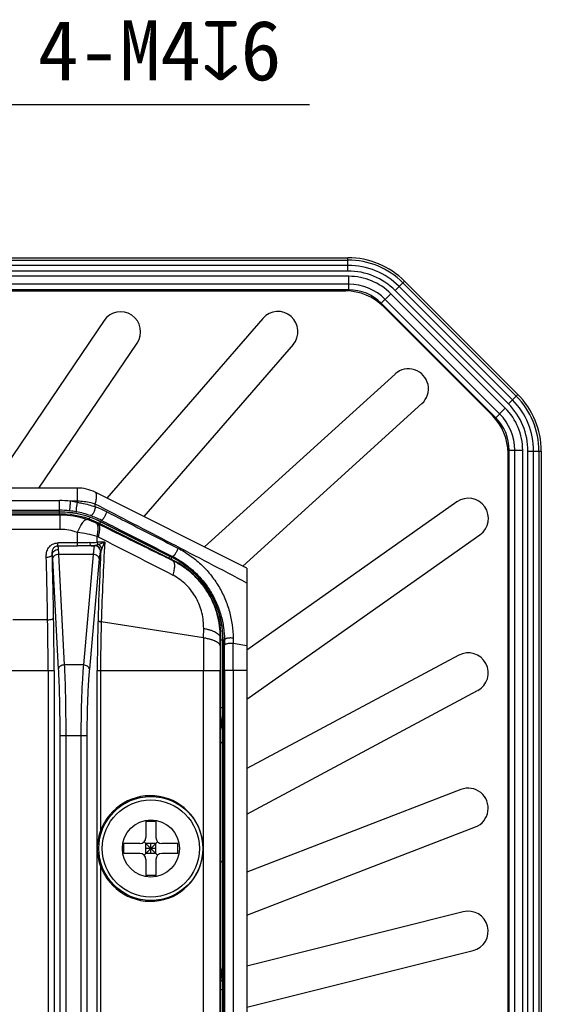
# Model space of a CAD drawing. Header units: millimetres. Extents: x 103 to 457, y -27 to 282.
# Tile 41 of 41: x 431 to 457, y 144 to 193. Entities that reach past the tile are written whole.
import ezdxf

# ---------------------------------------------------------------- set-up
doc = ezdxf.new("R2010")
doc.units = ezdxf.units.MM
doc.header["$LTSCALE"] = 23.1
doc.layers.add('00_COMPONENTS', color=7, linetype='CONTINUOUS')
doc.layers.add('51__DRAFT_DIMS', color=7, linetype='CONTINUOUS')
doc.styles.get("Standard").update_dxf_attribs({"font": 'simfang.ttf'})

msp = doc.modelspace()

# ---------------------------------------------------------------- linework, layer by layer
at = {"layer": '00_COMPONENTS'}
for p, q in [((368.482, 181.575), (447.168, 181.575)), ((368.482, 181.458), (447.168, 181.458)), ((447.168, 180.909), (447.168, 181.575)), ((447.168, 181.192), (368.482, 181.192)), ((447.21, 180.645), (368.44, 180.645)), ((447.168, 180.909), (368.482, 180.909)), ((447.21, 179.908), (447.21, 180.645)), ((447.21, 180.245), (368.44, 180.245)), ((447.21, 179.972), (368.44, 179.972)), ((449.528, 179.932), (449.999, 180.403)), ((455.385, 174.475), (449.728, 180.132)), ((449.916, 180.32), (455.573, 174.663)), ((449.999, 180.403), (455.655, 174.746)), ((448.801, 179.263), (449.311, 179.774)), ((454.744, 173.776), (449.029, 179.491)), ((455.027, 174.058), (449.311, 179.774)), ((455.185, 174.275), (449.528, 179.932)), ((454.551, 173.583), (448.836, 179.298)), ((454.387, 173.687), (448.94, 179.134)), ((442.918, 178.542), (435.131, 169.569)), ((434.985, 178.435), (429.318, 170.072)), ((431.734, 170.072), (436.64, 177.313)), ((444.428, 177.232), (436.978, 168.645)), ((440.006, 167.131), (449.52, 175.766)), ((455.185, 174.275), (455.655, 174.746)), ((441.925, 166.172), (450.864, 174.286)), ((454.516, 173.548), (455.027, 174.058)), ((455.16, 171.957), (455.897, 171.957)), ((455.164, 101.333), (455.164, 171.811)), ((455.225, 101.187), (455.225, 171.957)), ((455.498, 101.187), (455.498, 171.957)), ((455.897, 101.187), (455.897, 171.957)), ((456.162, 171.915), (456.828, 171.915)), ((456.162, 101.229), (456.162, 171.915)), ((456.445, 101.229), (456.445, 171.915)), ((456.711, 171.915), (456.711, 101.229)), ((456.828, 171.915), (456.828, 101.229)), ((433.653, 170.072), (381.997, 170.072)), ((433.653, 169.359), (433.653, 170.072)), ((442.125, 166.072), (434.547, 169.861)), ((382.894, 169.446), (432.756, 169.446)), ((432.756, 168.772), (432.756, 169.446)), ((433.653, 169.409), (433.308, 169.409)), ((434.547, 169.135), (434.547, 169.267)), ((452.61, 169.376), (442.125, 161.983)), ((432.803, 168.772), (382.847, 168.772)), ((432.803, 168.718), (382.847, 168.718)), ((382.894, 168.96), (432.756, 168.96)), ((382.894, 168.88), (432.756, 168.88)), ((432.756, 168.872), (382.894, 168.872)), ((432.803, 168.006), (432.803, 168.772)), ((434.225, 168.53), (434.3, 168.605)), ((434.726, 168.318), (434.701, 168.268)), ((438.448, 166.457), (434.726, 168.318)), ((434.768, 168.297), (434.85, 168.461)), ((438.382, 166.602), (434.813, 168.386)), ((434.816, 168.393), (438.386, 166.609)), ((432.803, 168.006), (382.847, 168.006)), ((433.653, 167.181), (433.653, 167.858)), ((442.125, 159.536), (453.762, 167.742)), ((432.676, 167.181), (432.676, 167.331)), ((433.653, 167.331), (432.676, 167.331)), ((432.676, 167.181), (433.653, 167.181)), ((434.516, 167.189), (434.348, 167.189)), ((434.522, 167.193), (434.516, 167.189)), ((434.637, 167.365), (434.637, 167.647)), ((435.019, 167.376), (434.637, 167.365)), ((432.713, 166.752), (433.002, 161.236)), ((434.446, 166.752), (432.713, 166.752)), ((434.446, 166.752), (433.954, 161.236)), ((434.821, 166.893), (434.815, 166.89)), ((434.822, 166.894), (434.821, 166.893)), ((432.413, 166.54), (432.702, 161.024)), ((434.745, 166.54), (434.253, 161.024)), ((438.21, 166.576), (438.285, 166.65)), ((438.337, 166.512), (438.409, 166.655)), ((438.448, 166.457), (438.436, 166.433)), ((442.125, 166.072), (442.125, 85.472)), ((432.169, 163.491), (430.431, 163.491)), ((439.959, 162.599), (434.849, 163.387)), ((440.783, 163.209), (440.856, 163.282)), ((439.959, 162.599), (439.963, 163.059)), ((440.788, 162.185), (440.792, 162.611)), ((440.825, 162.611), (440.792, 162.611)), ((440.825, 88.933), (440.825, 162.611)), ((440.825, 162.487), (441.001, 162.487)), ((440.925, 89.057), (440.925, 162.487)), ((440.933, 162.487), (440.933, 159.114)), ((441.001, 162.487), (441.003, 162.219)), ((441.435, 162.574), (441.437, 162.302)), ((442.125, 162.196), (441.437, 162.302)), ((452.705, 161.722), (442.125, 156.061)), ((430.11, 160.963), (432.49, 160.963)), ((432.19, 160.963), (432.19, 90.581)), ((432.49, 160.963), (432.49, 90.581)), ((433.954, 161.236), (433.002, 161.236)), ((434.648, 90.581), (434.648, 160.963)), ((434.648, 160.963), (440.783, 160.963)), ((434.812, 160.963), (434.812, 152.937)), ((439.954, 90.581), (439.954, 160.963)), ((440.783, 90.581), (440.783, 160.963)), ((442.125, 160.963), (441.008, 160.963)), ((441.008, 160.963), (441.008, 90.581)), ((441.442, 160.963), (441.442, 90.581)), ((442.125, 153.792), (453.648, 159.959)), ((440.825, 159.114), (440.964, 159.114)), ((440.964, 145.03), (440.964, 159.114)), ((432.775, 157.701), (432.775, 93.843)), ((434.13, 157.701), (432.775, 157.701)), ((433.074, 157.701), (433.074, 93.843)), ((433.831, 157.701), (433.831, 93.843)), ((434.13, 157.701), (434.13, 93.843)), ((440.825, 157.311), (440.925, 157.411)), ((452.815, 155.017), (442.125, 150.889)), ((437.075, 153.422), (437.075, 152.622)), ((437.575, 153.422), (437.075, 153.422)), ((437.575, 153.422), (437.575, 152.622)), ((442.125, 148.745), (453.535, 153.151)), ((435.975, 151.822), (435.975, 152.322)), ((436.775, 152.322), (435.975, 152.322)), ((436.987, 151.734), (437.663, 152.41)), ((436.987, 152.41), (437.663, 151.734)), ((437.075, 151.822), (437.075, 152.322)), ((437.575, 152.322), (437.075, 152.322)), ((437.575, 152.072), (437.075, 152.072)), ((437.325, 151.822), (437.325, 152.322)), ((437.575, 151.822), (437.575, 152.322)), ((438.675, 152.322), (437.875, 152.322)), ((438.675, 151.822), (438.675, 152.322)), ((436.775, 151.822), (435.975, 151.822)), ((437.575, 151.822), (437.075, 151.822)), ((437.075, 151.522), (437.075, 150.722)), ((437.575, 151.522), (437.575, 150.722)), ((438.675, 151.822), (437.875, 151.822)), ((440.825, 151.371), (440.925, 151.471)), ((434.812, 151.207), (434.812, 97.137)), ((437.575, 150.722), (437.075, 150.722)), ((452.932, 148.913), (442.125, 146.203)), ((442.125, 144.141), (453.418, 146.973)), ((440.825, 145.432), (440.925, 145.532)), ((440.825, 145.03), (440.964, 145.03)), ((440.933, 145.03), (440.933, 103.314))]:
    msp.add_line(p, q, dxfattribs=at)
for radius in [2.6, 2.425, 1.425]:
    msp.add_circle((437.325, 152.072), radius, dxfattribs=at)
for centre, radius, start, end in [((447.168, 177.572), 4.003, 45, 90), ((447.168, 177.572), 3.886, 45, 90), ((447.168, 177.572), 3.62, 45, 90), ((447.168, 177.572), 3.337, 45, 90), ((447.21, 177.672), 2.973, 45, 90), ((447.21, 177.672), 2.573, 45, 90), ((447.21, 177.672), 2.3, 45, 90), ((447.065, 177.263), 2.649, 44.9593, 90.0247), ((435.813, 177.874), 1, 325.8776, 145.8772), ((443.673, 177.887), 1, 319.0525, 139.0525), ((450.192, 175.026), 1, 312.228, 132.2281), ((452.825, 171.915), 3.886, 0, 45), ((452.825, 171.915), 4.003, 0, 45), ((452.925, 171.957), 2.973, 0, 45), ((452.825, 171.915), 3.337, 0, 45), ((452.825, 171.915), 3.62, 0, 45), ((452.516, 171.813), 2.649, 359.9714, 45.0376), ((452.925, 171.957), 2.3, 0, 45), ((452.925, 171.957), 2.573, 0, 45), ((433.653, 168.072), 2, 63.4349, 90), ((432.756, 165.276), 4.171, 82.3833, 89.9988), ((432.756, 164.426), 5.014, 79.6918, 83.6692), ((453.186, 168.559), 1, 305.1902, 125.1902), ((432.756, 164.172), 4.788, 83.7716, 90.0005), ((432.756, 164.272), 4.608, 63.4349, 90), ((432.756, 164.272), 4.6, 63.4349, 90), ((432.803, 164.472), 4.3, 63.4349, 90), ((432.803, 164.516), 4.202, 71.7722, 89.9992), ((432.756, 164.176), 4.784, 79.8516, 83.7685), ((432.834, 164.608), 4.345, 70.087, 79.8543), ((432.675, 164.177), 4.804, 63.0801, 70.0602), ((432.826, 164.393), 5.044, 62.9681, 70.0467), ((432.697, 164.195), 4.54, 65.1924, 71.7632), ((432.845, 164.514), 4.188, 63.6864, 65.2), ((432.802, 165.48), 2.526, 70.3048, 89.9685), ((433.782, 180.489), 13.152, 272.1013, 273.7263), ((433.737, 201.236), 34.052, 271.0281, 271.322), ((434.509, 167.309), 0.117, 276.702, 278.4044), ((433.544, 165.337), 2.555, 63.0708, 64.6848), ((-313.383, -1305.457), 1652.141, 62.931366, 63.076735), ((121.279, 158.373), 311.233, 0.95936, 1.54086), ((129.752, 158.354), 302.461, 0.97318, 1.56305), ((436.325, 162.487), 4.6, 0, 63.4349), ((436.325, 162.487), 4.608, 0, 63.4349), ((436.525, 162.611), 4.3, 0, 63.4349), ((289.637, 161.003), 142.553, 359.9837, 1.00008), ((279.317, 161.005), 153.173, 359.98428, 0.96479), ((699.057, 160.969), 259.103, 179.63957, 180.00142), ((272.174, 160.984), 169.269, 359.99287, 0.4463), ((585.416, 160.968), 144.633, 179.51758, 180.00192), ((291.99, 160.982), 149.018, 359.99243, 0.47566), ((453.177, 160.841), 1, 298.1521, 118.1521), ((436.325, 159.114), 4.639, 345.9337, 0), ((436.325, 159.114), 4.608, 347.6072, 0), ((453.175, 154.084), 1, 291.1139, 111.1141), ((436.775, 152.622), 0.3, 270, 0), ((437.875, 152.622), 0.3, 180, 270), ((436.775, 151.522), 0.3, 0, 90), ((437.875, 151.522), 0.3, 90, 180), ((453.175, 147.943), 1, 284.0762, 104.0762), ((436.325, 145.03), 4.639, 0, 14.0663), ((436.325, 145.03), 4.608, 0, 12.3928)]:
    msp.add_arc(centre, radius, start, end, dxfattribs=at)
msp.add_ellipse((437.302, 152.072), major_axis=(2.636, 0), ratio=0.999962, start_param=3.475948, end_param=9.090423, dxfattribs=at)
for points, knots in [([(407.825, 179.911), (414.365, 179.911), (427.445, 179.911), (440.524, 179.911), (447.064, 179.912)], [0, 0, 0, 0, 0.500002, 1, 1, 1, 1]), ([(434.547, 169.267), (434.558, 169.306), (434.577, 169.381), (434.598, 169.489), (434.611, 169.584), (434.616, 169.667), (434.613, 169.737), (434.603, 169.787), (434.589, 169.818), (434.578, 169.836), (434.564, 169.851), (434.553, 169.858), (434.547, 169.861)], [0, 0, 0, 0, 0.196196, 0.37281, 0.5285, 0.662381, 0.77426, 0.865072, 0.903495, 0.938073, 0.969806, 1, 1, 1, 1]), ([(433.308, 169.409), (433.304, 169.386), (433.297, 169.336), (433.287, 169.259), (433.279, 169.18), (433.273, 169.115), (433.27, 169.067), (433.269, 169.035), (433.268, 169.006), (433.268, 168.982), (433.268, 168.962), (433.27, 168.947), (433.271, 168.938), (433.273, 168.933), (433.275, 168.932), (433.275, 168.932)], [0, 0, 0, 0, 0.148836, 0.313974, 0.483302, 0.644388, 0.718104, 0.785432, 0.845142, 0.896159, 0.937583, 0.968741, 0.989291, 0.995717, 1, 1, 1, 1]), ([(433.653, 169.359), (433.646, 169.336), (433.634, 169.287), (433.619, 169.211), (433.605, 169.133), (433.595, 169.059), (433.589, 168.993), (433.587, 168.946), (433.588, 168.917), (433.59, 168.903), (433.592, 168.895), (433.594, 168.889), (433.597, 168.886), (433.599, 168.885)], [0, 0, 0, 0, 0.148735, 0.313024, 0.481069, 0.64078, 0.780713, 0.891006, 0.932656, 0.964494, 0.976701, 0.986519, 1, 1, 1, 1]), ([(434.547, 169.267), (434.477, 169.291), (434.186, 169.374), (433.882, 169.409), (433.653, 169.409)], [0, 0, 0, 0, 0.244001, 1, 1, 1, 1]), ([(433.653, 169.359), (433.73, 169.347), (434.033, 169.293), (434.331, 169.211), (434.547, 169.135)], [0, 0, 0, 0, 0.252989, 1, 1, 1, 1]), ([(442.125, 165.329), (440.867, 165.989), (438.343, 167.306), (435.814, 168.614), (434.547, 169.267)], [0, 0, 0, 0, 0.499151, 1, 1, 1, 1]), ([(434.547, 169.135), (434.545, 169.111), (434.537, 169.06), (434.517, 168.983), (434.489, 168.906), (434.456, 168.834), (434.424, 168.781), (434.398, 168.745), (434.379, 168.724), (434.361, 168.708), (434.344, 168.698), (434.328, 168.692), (434.318, 168.692), (434.313, 168.693)], [0, 0, 0, 0, 0.137874, 0.292237, 0.452397, 0.607052, 0.745477, 0.80577, 0.85894, 0.904496, 0.94243, 0.973546, 1, 1, 1, 1]), ([(435.118, 168.887), (435.112, 168.864), (435.095, 168.815), (435.064, 168.742), (435.027, 168.668), (434.993, 168.609), (434.964, 168.565), (434.944, 168.537), (434.924, 168.512), (434.906, 168.492), (434.889, 168.476), (434.872, 168.464), (434.857, 168.458), (434.85, 168.461)], [0, 0, 0, 0, 0.138118, 0.295513, 0.460235, 0.619645, 0.693527, 0.761636, 0.822737, 0.87579, 0.920028, 0.955094, 1, 1, 1, 1]), ([(435.118, 168.887), (435.415, 168.735), (436.602, 168.13), (437.788, 167.524), (438.677, 167.069)], [0, 0, 0, 0, 0.250288, 1, 1, 1, 1]), ([(433.653, 167.858), (433.675, 167.908), (433.719, 168.002), (433.787, 168.133), (433.853, 168.247), (433.915, 168.342), (433.965, 168.408), (434.004, 168.449), (434.029, 168.472), (434.053, 168.49), (434.076, 168.502), (434.097, 168.508), (434.111, 168.508), (434.117, 168.507)], [0, 0, 0, 0, 0.198219, 0.379112, 0.539999, 0.678644, 0.793438, 0.841658, 0.883782, 0.920014, 0.950798, 0.976979, 1, 1, 1, 1]), ([(434.637, 167.647), (434.647, 167.69), (434.664, 167.771), (434.682, 167.889), (434.692, 167.995), (434.692, 168.089), (434.684, 168.168), (434.667, 168.234), (434.64, 168.284), (434.615, 168.308), (434.601, 168.316)], [0, 0, 0, 0, 0.187498, 0.35839, 0.511159, 0.644748, 0.758779, 0.853911, 0.932552, 1, 1, 1, 1]), ([(438.436, 166.433), (438.125, 166.586), (436.88, 167.197), (435.635, 167.809), (434.701, 168.268)], [0, 0, 0, 0, 0.249589, 1, 1, 1, 1]), ([(434.701, 167.615), (434.713, 167.657), (434.733, 167.737), (434.756, 167.852), (434.77, 167.955), (434.775, 168.046), (434.771, 168.124), (434.76, 168.179), (434.746, 168.216), (434.733, 168.237), (434.719, 168.255), (434.707, 168.264), (434.701, 168.268)], [0, 0, 0, 0, 0.189904, 0.362637, 0.516624, 0.650741, 0.764517, 0.858504, 0.898782, 0.935215, 0.9686, 1, 1, 1, 1]), ([(434.85, 168.461), (435.147, 168.31), (436.333, 167.708), (437.519, 167.106), (438.409, 166.655)], [0, 0, 0, 0, 0.250295, 1, 1, 1, 1]), ([(434.637, 167.647), (434.479, 167.698), (434.154, 167.785), (433.822, 167.839), (433.653, 167.858)], [0, 0, 0, 0, 0.492431, 1, 1, 1, 1]), ([(432.1, 166.604), (432.097, 166.688), (432.105, 166.814), (432.153, 166.975), (432.213, 167.089), (432.298, 167.189), (432.407, 167.268), (432.536, 167.319), (432.629, 167.331), (432.676, 167.331)], [0, 0, 0, 0, 0.239231, 0.359409, 0.481062, 0.605456, 0.733613, 0.865587, 1, 1, 1, 1]), ([(432.399, 166.742), (432.397, 166.787), (432.396, 166.854), (432.409, 166.942), (432.428, 167.008), (432.461, 167.072), (432.513, 167.129), (432.587, 167.171), (432.646, 167.181), (432.676, 167.181)], [0, 0, 0, 0, 0.227977, 0.340952, 0.455486, 0.574661, 0.703121, 0.845581, 1, 1, 1, 1]), ([(432.676, 167.181), (432.677, 167.177), (432.679, 167.169), (432.684, 167.149), (432.689, 167.115), (432.694, 167.064), (432.697, 167.026), (432.699, 167.004)], [0, 0, 0, 0, 0.06023, 0.13916, 0.353144, 0.640874, 1, 1, 1, 1]), ([(434.264, 167.346), (434.164, 167.342), (433.96, 167.334), (433.756, 167.331), (433.653, 167.331)], [0, 0, 0, 0, 0.492455, 1, 1, 1, 1]), ([(434.348, 167.189), (434.233, 167.188), (434.001, 167.183), (433.77, 167.181), (433.653, 167.181)], [0, 0, 0, 0, 0.49502, 1, 1, 1, 1]), ([(434.264, 167.346), (434.268, 167.325), (434.277, 167.287), (434.294, 167.244), (434.31, 167.217), (434.322, 167.203), (434.334, 167.193), (434.343, 167.19), (434.348, 167.189)], [0, 0, 0, 0, 0.346262, 0.631102, 0.747343, 0.845939, 0.928699, 1, 1, 1, 1]), ([(434.516, 167.189), (434.514, 167.188), (434.51, 167.184), (434.506, 167.175), (434.501, 167.164), (434.494, 167.142), (434.486, 167.108), (434.477, 167.058), (434.469, 166.997), (434.46, 166.924), (434.453, 166.842), (434.448, 166.783), (434.446, 166.752)], [0, 0, 0, 0, 0.015944, 0.037506, 0.065284, 0.099515, 0.187584, 0.301657, 0.441064, 0.604805, 0.791613, 1, 1, 1, 1]), ([(434.815, 166.89), (434.815, 166.929), (434.799, 167.007), (434.732, 167.106), (434.633, 167.173), (434.555, 167.189), (434.516, 167.189)], [0, 0, 0, 0, 0.250142, 0.500422, 0.750455, 1, 1, 1, 1]), ([(434.821, 166.893), (434.821, 166.932), (434.805, 167.011), (434.738, 167.11), (434.639, 167.177), (434.561, 167.193), (434.522, 167.193)], [0, 0, 0, 0, 0.250142, 0.500422, 0.750455, 1, 1, 1, 1]), ([(434.696, 167.244), (434.68, 167.239), (434.649, 167.228), (434.605, 167.214), (434.569, 167.203), (434.543, 167.197), (434.531, 167.194), (434.526, 167.193)], [0, 0, 0, 0, 0.281797, 0.549578, 0.794653, 0.903905, 1, 1, 1, 1]), ([(434.822, 166.894), (434.822, 166.933), (434.806, 167.011), (434.74, 167.11), (434.642, 167.176), (434.564, 167.193), (434.526, 167.193)], [0, 0, 0, 0, 0.249973, 0.50025, 0.750381, 1, 1, 1, 1]), ([(434.637, 167.365), (434.643, 167.342), (434.659, 167.299), (434.682, 167.26), (434.696, 167.244)], [0, 0, 0, 0, 0.537313, 1, 1, 1, 1]), ([(435.019, 167.376), (434.964, 167.351), (434.857, 167.306), (434.748, 167.263), (434.696, 167.244)], [0, 0, 0, 0, 0.521921, 1, 1, 1, 1]), ([(434.877, 167.058), (434.861, 167.099), (434.811, 167.175), (434.736, 167.227), (434.696, 167.244)], [0, 0, 0, 0, 0.500306, 1, 1, 1, 1]), ([(435.019, 167.376), (434.983, 166.729), (434.919, 165.4), (434.87, 164.07), (434.849, 163.387)], [0, 0, 0, 0, 0.486743, 1, 1, 1, 1]), ([(435.019, 167.376), (434.993, 167.321), (434.944, 167.216), (434.898, 167.11), (434.877, 167.058)], [0, 0, 0, 0, 0.520998, 1, 1, 1, 1]), ([(432.399, 166.742), (432.398, 166.733), (432.392, 166.714), (432.372, 166.688), (432.343, 166.665), (432.306, 166.645), (432.261, 166.628), (432.192, 166.611), (432.137, 166.605), (432.1, 166.604)], [0, 0, 0, 0, 0.07779, 0.166953, 0.271882, 0.393499, 0.530432, 0.679834, 1, 1, 1, 1]), ([(432.399, 166.742), (432.4, 166.759), (432.405, 166.793), (432.423, 166.842), (432.451, 166.887), (432.502, 166.941), (432.585, 166.989), (432.661, 167.004), (432.699, 167.004)], [0, 0, 0, 0, 0.116508, 0.234919, 0.356095, 0.480433, 0.736836, 1, 1, 1, 1]), ([(432.399, 166.742), (432.402, 166.711), (432.407, 166.644), (432.411, 166.577), (432.413, 166.54)], [0, 0, 0, 0, 0.453559, 1, 1, 1, 1]), ([(432.713, 166.752), (432.675, 166.751), (432.602, 166.739), (432.519, 166.701), (432.467, 166.657), (432.438, 166.621), (432.419, 166.582), (432.414, 166.554), (432.413, 166.54)], [0, 0, 0, 0, 0.284611, 0.551437, 0.674273, 0.789113, 0.896925, 1, 1, 1, 1]), ([(432.699, 167.004), (432.702, 166.966), (432.707, 166.882), (432.711, 166.798), (432.713, 166.752)], [0, 0, 0, 0, 0.453448, 1, 1, 1, 1]), ([(434.745, 166.54), (434.744, 166.553), (434.737, 166.581), (434.718, 166.62), (434.689, 166.656), (434.637, 166.699), (434.556, 166.738), (434.483, 166.75), (434.446, 166.752)], [0, 0, 0, 0, 0.10302, 0.211355, 0.326906, 0.450319, 0.717198, 1, 1, 1, 1]), ([(434.822, 166.894), (434.808, 166.618), (434.753, 165.477), (434.711, 164.335), (434.685, 163.47)], [0, 0, 0, 0, 0.241773, 1, 1, 1, 1]), ([(434.815, 166.89), (434.813, 166.889), (434.809, 166.885), (434.802, 166.875), (434.794, 166.856), (434.785, 166.825), (434.776, 166.785), (434.767, 166.736), (434.756, 166.653), (434.749, 166.587), (434.745, 166.54)], [0, 0, 0, 0, 0.017754, 0.040578, 0.10395, 0.192505, 0.306423, 0.445184, 0.607876, 1, 1, 1, 1]), ([(434.877, 167.058), (434.871, 167.043), (434.86, 167.013), (434.844, 166.97), (434.831, 166.931), (434.825, 166.906), (434.822, 166.894)], [0, 0, 0, 0, 0.28408, 0.551881, 0.795273, 1, 1, 1, 1]), ([(438.677, 167.069), (438.67, 167.046), (438.653, 166.998), (438.622, 166.926), (438.585, 166.853), (438.551, 166.796), (438.523, 166.754), (438.503, 166.726), (438.483, 166.703), (438.465, 166.683), (438.448, 166.669), (438.431, 166.657), (438.416, 166.652), (438.409, 166.655)], [0, 0, 0, 0, 0.141338, 0.299891, 0.464142, 0.622049, 0.695005, 0.76219, 0.822455, 0.874849, 0.918692, 0.953723, 1, 1, 1, 1]), ([(438.677, 167.069), (438.883, 166.964), (439.285, 166.722), (439.832, 166.278), (440.313, 165.76), (440.716, 165.184), (441.033, 164.565), (441.261, 163.915), (441.4, 163.249), (441.433, 162.799), (441.435, 162.574)], [0, 0, 0, 0, 0.125618, 0.252925, 0.38045, 0.507114, 0.632382, 0.756162, 0.878617, 1, 1, 1, 1]), ([(438.409, 166.655), (438.601, 166.557), (438.976, 166.333), (439.488, 165.923), (439.941, 165.443), (440.321, 164.909), (440.62, 164.334), (440.836, 163.732), (440.967, 163.113), (440.999, 162.695), (441.001, 162.487)], [0, 0, 0, 0, 0.125569, 0.25308, 0.380916, 0.507842, 0.633217, 0.756906, 0.879075, 1, 1, 1, 1]), ([(440.792, 162.611), (440.793, 162.805), (440.769, 163.196), (440.651, 163.772), (440.454, 164.33), (440.18, 164.859), (439.833, 165.345), (439.421, 165.777), (438.954, 166.146), (438.612, 166.346), (438.436, 166.433)], [0, 0, 0, 0, 0.123208, 0.247242, 0.372082, 0.497609, 0.623582, 0.749628, 0.87527, 1, 1, 1, 1]), ([(438.436, 165.713), (438.449, 165.758), (438.472, 165.845), (438.498, 165.972), (438.513, 166.086), (438.519, 166.187), (438.515, 166.273), (438.503, 166.335), (438.486, 166.375), (438.472, 166.399), (438.456, 166.419), (438.443, 166.429), (438.436, 166.433)], [0, 0, 0, 0, 0.188347, 0.360285, 0.514041, 0.648312, 0.76249, 0.857029, 0.897628, 0.934411, 0.968181, 1, 1, 1, 1]), ([(439.963, 163.059), (439.964, 163.189), (439.951, 163.451), (439.882, 163.84), (439.762, 164.223), (439.591, 164.591), (439.369, 164.935), (439.099, 165.245), (438.787, 165.51), (438.556, 165.652), (438.436, 165.713)], [0, 0, 0, 0, 0.120929, 0.243448, 0.367647, 0.493464, 0.620556, 0.74817, 0.875119, 1, 1, 1, 1]), ([(432.169, 163.491), (432.206, 163.492), (432.26, 163.496), (432.329, 163.508), (432.374, 163.519), (432.406, 163.53), (432.428, 163.541), (432.441, 163.549), (432.452, 163.557), (432.462, 163.568), (432.467, 163.577), (432.468, 163.584)], [0, 0, 0, 0, 0.342135, 0.499636, 0.64139, 0.763433, 0.816221, 0.863279, 0.90467, 0.940733, 1, 1, 1, 1]), ([(434.685, 163.47), (434.672, 163.058), (434.654, 162.222), (434.648, 161.386), (434.648, 160.963)], [0, 0, 0, 0, 0.493206, 1, 1, 1, 1]), ([(434.685, 163.47), (434.687, 163.46), (434.698, 163.447), (434.717, 163.432), (434.745, 163.417), (434.789, 163.4), (434.828, 163.391), (434.849, 163.387)], [0, 0, 0, 0, 0.153943, 0.254203, 0.371793, 0.657143, 1, 1, 1, 1]), ([(434.849, 163.387), (434.837, 162.989), (434.818, 162.181), (434.812, 161.372), (434.812, 160.963)], [0, 0, 0, 0, 0.493186, 1, 1, 1, 1]), ([(439.963, 163.059), (440.022, 163.049), (440.134, 163.026), (440.293, 162.983), (440.434, 162.933), (440.554, 162.878), (440.652, 162.817), (440.717, 162.761), (440.754, 162.715), (440.774, 162.681), (440.787, 162.646), (440.791, 162.623), (440.792, 162.611)], [0, 0, 0, 0, 0.180293, 0.347177, 0.498407, 0.632295, 0.747958, 0.845717, 0.888572, 0.928027, 0.964844, 1, 1, 1, 1]), ([(439.959, 162.599), (440.018, 162.589), (440.13, 162.568), (440.289, 162.528), (440.43, 162.483), (440.55, 162.432), (440.648, 162.376), (440.712, 162.325), (440.75, 162.281), (440.77, 162.25), (440.783, 162.218), (440.787, 162.196), (440.788, 162.185)], [0, 0, 0, 0, 0.183312, 0.352631, 0.505572, 0.640304, 0.755779, 0.852152, 0.893825, 0.931778, 0.966814, 1, 1, 1, 1]), ([(441.435, 162.574), (441.411, 162.578), (441.363, 162.583), (441.289, 162.584), (441.216, 162.58), (441.149, 162.57), (441.09, 162.556), (441.05, 162.539), (441.025, 162.524), (441.012, 162.512), (441.004, 162.5), (441.001, 162.492), (441.001, 162.487)], [0, 0, 0, 0, 0.15348, 0.314705, 0.474626, 0.6243, 0.75568, 0.862549, 0.905805, 0.942364, 0.973116, 1, 1, 1, 1]), ([(441.437, 162.302), (441.414, 162.306), (441.365, 162.31), (441.292, 162.312), (441.219, 162.308), (441.151, 162.298), (441.1, 162.286), (441.066, 162.274), (441.045, 162.264), (441.028, 162.254), (441.015, 162.243), (441.006, 162.232), (441.003, 162.223), (441.003, 162.219)], [0, 0, 0, 0, 0.154174, 0.316211, 0.476912, 0.627189, 0.758837, 0.815615, 0.865562, 0.908419, 0.944351, 0.974219, 1, 1, 1, 1]), ([(433.002, 161.236), (432.964, 161.236), (432.891, 161.224), (432.808, 161.185), (432.756, 161.142), (432.727, 161.105), (432.709, 161.066), (432.703, 161.038), (432.702, 161.024)], [0, 0, 0, 0, 0.284611, 0.551437, 0.674273, 0.789113, 0.896925, 1, 1, 1, 1]), ([(432.702, 161.024), (432.715, 160.787), (432.736, 160.279), (432.758, 159.477), (432.772, 158.606), (432.775, 158.007), (432.775, 157.701)], [0, 0, 0, 0, 0.214362, 0.458852, 0.724124, 1, 1, 1, 1]), ([(433.002, 161.236), (433.014, 160.984), (433.036, 160.444), (433.058, 159.59), (433.071, 158.664), (433.074, 158.026), (433.074, 157.701)], [0, 0, 0, 0, 0.214355, 0.458847, 0.724121, 1, 1, 1, 1]), ([(433.954, 161.236), (433.933, 160.984), (433.897, 160.444), (433.859, 159.591), (433.836, 158.665), (433.831, 158.026), (433.831, 157.701)], [0, 0, 0, 0, 0.21445, 0.458929, 0.724162, 1, 1, 1, 1]), ([(434.253, 161.024), (434.251, 161.038), (434.245, 161.065), (434.225, 161.104), (434.196, 161.14), (434.145, 161.183), (434.063, 161.222), (433.991, 161.235), (433.954, 161.236)], [0, 0, 0, 0, 0.10302, 0.211355, 0.326906, 0.450319, 0.717198, 1, 1, 1, 1]), ([(434.253, 161.024), (434.231, 160.787), (434.195, 160.28), (434.158, 159.478), (434.135, 158.607), (434.13, 158.007), (434.13, 157.701)], [0, 0, 0, 0, 0.21447, 0.458946, 0.724171, 1, 1, 1, 1]), ([(434.665, 152.072), (434.665, 152.219), (434.691, 152.513), (434.764, 152.799), (434.812, 152.937)], [0, 0, 0, 0, 0.501759, 1, 1, 1, 1]), ([(434.812, 151.207), (434.764, 151.345), (434.691, 151.631), (434.665, 151.925), (434.665, 152.072)], [0, 0, 0, 0, 0.498237, 1, 1, 1, 1])]:
    msp.add_open_spline(points, degree=3, knots=knots, dxfattribs=at)
at = {"layer": '51__DRAFT_DIMS'}
msp.add_line((445.251, 189.21), (429.518, 189.21), dxfattribs=at)

# ---------------------------------------------------------------- texts
at = {"layer": '51__DRAFT_DIMS', "insert": (437.76, 191.906), "char_height": 3, "attachment_point": 5}
msp.add_mtext('\\A1;4-M4{\\fgdt|b0|i0|c134|p49;\\C7;x}6', dxfattribs=at)

doc.saveas('drawing.dxf')
